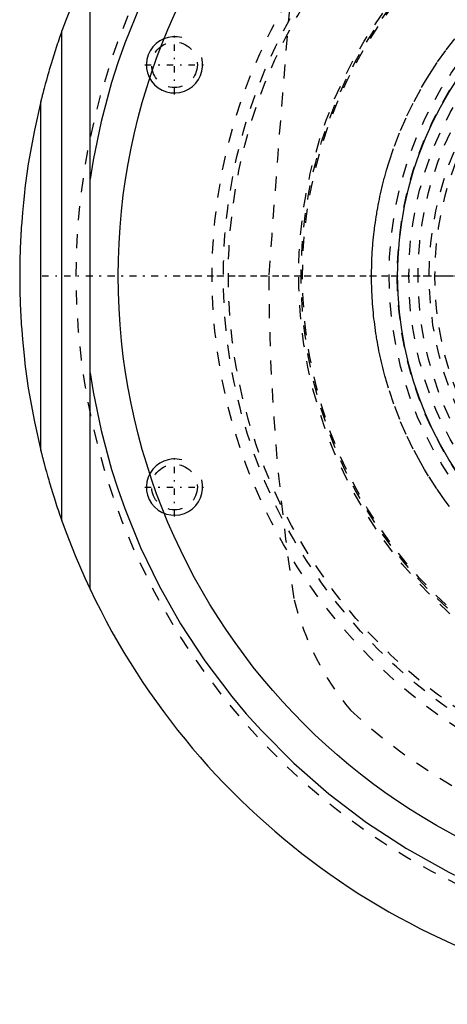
# Model space of a CAD drawing. Extents: x -602 to 174, y -90 to 90.
# Tile 1 of 14: x -602 to -572, y -52 to 18. Entities that reach past the tile are written whole.
import ezdxf

# ---------------------------------------------------------------- set-up
doc = ezdxf.new("R2010")
doc.units = 0
doc.linetypes.add('CENTER', pattern=[1.5, 0.45, -0.5, 0.05, -0.5])
doc.linetypes.add('DASHED', pattern=[2, 1, -1])
for name, color, linetype in [('AM_0', 7, 'CONTINUOUS'), ('AM_10', 7, 'CONTINUOUS'), ('AM_3', 7, 'DASHED'), ('AM_7', 7, 'CENTER')]:
    doc.layers.add(name, color=color, linetype=linetype)

msp = doc.modelspace()

# ---------------------------------------------------------------- linework, layer by layer
at = {"layer": 'AM_0', "color": 7, "linetype": 'CONTINUOUS'}
for p, q in [((-597, -22.249), (-597, 22.249)), ((-599, -17.407), (-599, 17.407)), ((-600.5, -12.4), (-600.5, 12.4))]:
    msp.add_line(p, q, dxfattribs=at)
for points in [[(-559.538, 46.532, 0), (-561.427, 46.105, 0), (-565.02, 45.063, 0), (-568.355, 43.81, 0), (-569.955, 43.105, 0), (-571.518, 42.347, 0), (-574.525, 40.679, 0), (-577.367, 38.824, 0), (-580.036, 36.798, 0), (-582.523, 34.619, 0), (-584.824, 32.304, 0), (-585.903, 31.1, 0), (-586.933, 29.869, 0), (-588.847, 27.334, 0), (-590.565, 24.714, 0), (-592.084, 22.027, 0), (-593.406, 19.291, 0), (-594.533, 16.524, 0), (-595.025, 15.134, 0), (-595.468, 13.744, 0), (-596.216, 10.971, 0), (-596.782, 8.227, 0), (-597, 6.874, 0)], [(-597, 22.249, 0), (-597.367, 21.456, 0), (-598.061, 19.853, 0), (-598.701, 18.227, 0), (-599, 17.407, 0)], [(-599, 17.407, 0), (-599.056, 17.248, 0), (-599.167, 16.93, 0), (-599.275, 16.614, 0), (-599.327, 16.457, 0), (-599.379, 16.3, 0), (-599.481, 15.989, 0), (-599.58, 15.68, 0), (-599.675, 15.376, 0), (-599.767, 15.076, 0), (-599.855, 14.781, 0), (-599.898, 14.635, 0), (-599.94, 14.492, 0), (-600.021, 14.208, 0), (-600.103, 13.917, 0), (-600.184, 13.622, 0), (-600.262, 13.333, 0), (-600.304, 13.171, 0), (-600.316, 13.125, 0), (-600.328, 13.081, 0), (-600.334, 13.059, 0), (-600.339, 13.037, 0), (-600.35, 12.994, 0), (-600.361, 12.952, 0), (-600.367, 12.931, 0), (-600.372, 12.91, 0), (-600.382, 12.87, 0), (-600.392, 12.83, 0), (-600.397, 12.811, 0), (-600.402, 12.792, 0), (-600.412, 12.754, 0), (-600.421, 12.718, 0), (-600.43, 12.683, 0), (-600.438, 12.648, 0), (-600.447, 12.614, 0), (-600.451, 12.597, 0), (-600.455, 12.581, 0), (-600.463, 12.549, 0), (-600.47, 12.52, 0), (-600.477, 12.493, 0), (-600.483, 12.469, 0), (-600.488, 12.447, 0), (-600.491, 12.438, 0), (-600.493, 12.429, 0), (-600.496, 12.415, 0), (-600.498, 12.408, 0), (-600.498, 12.406, 0), (-600.499, 12.404, 0), (-600.499, 12.404, 0), (-600.499, 12.403, 0), (-600.5, 12.402, 0), (-600.5, 12.4, 0), (-600.5, 12.4, 0)], [(-600.5, 12.4, 0), (-600.957, 10.364, 0), (-601.386, 7.968, 0), (-601.488, 7.279, 0), (-601.581, 6.59, 0), (-601.624, 6.245, 0), (-601.664, 5.9, 0), (-601.739, 5.208, 0), (-601.804, 4.515, 0), (-601.859, 3.822, 0), (-601.888, 3.417, 0), (-601.895, 3.302, 0), (-601.902, 3.186, 0), (-601.906, 3.128, 0), (-601.909, 3.07, 0), (-601.916, 2.955, 0), (-601.922, 2.839, 0), (-601.929, 2.723, 0), (-601.935, 2.607, 0), (-601.94, 2.491, 0), (-601.943, 2.434, 0), (-601.946, 2.376, 0), (-601.951, 2.26, 0), (-601.956, 2.144, 0), (-601.958, 2.086, 0), (-601.96, 2.028, 0), (-601.965, 1.912, 0), (-601.969, 1.797, 0), (-601.971, 1.739, 0), (-601.973, 1.681, 0), (-601.976, 1.565, 0), (-601.98, 1.449, 0), (-601.983, 1.333, 0), (-601.986, 1.217, 0), (-601.988, 1.101, 0), (-601.99, 1.043, 0), (-601.991, 0.985, 0), (-601.993, 0.869, 0), (-601.995, 0.754, 0), (-601.996, 0.638, 0), (-601.997, 0.57, 0), (-601.997, 0.551, 0), (-601.997, 0.531, 0), (-601.997, 0.522, 0), (-601.997, 0.512, 0), (-601.998, 0.493, 0), (-601.998, 0.473, 0), (-601.998, 0.454, 0), (-601.998, 0.435, 0), (-601.998, 0.415, 0), (-601.998, 0.406, 0), (-601.998, 0.396, 0), (-601.999, 0.377, 0), (-601.999, 0.357, 0), (-601.999, 0.348, 0), (-601.999, 0.338, 0), (-601.999, 0.319, 0), (-601.999, 0.299, 0), (-601.999, 0.29, 0), (-601.999, 0.28, 0), (-601.999, 0.261, 0), (-601.999, 0.242, 0), (-602, 0.222, 0), (-602, 0.203, 0), (-602, 0.184, 0), (-602, 0.174, 0), (-602, 0.164, 0), (-602, 0.145, 0), (-602, 0.126, 0), (-602, 0.106, 0), (-602, 0.087, 0), (-602, 0.068, 0), (-602, 0.058, 0), (-602, 0.048, 0), (-602, 0.029, 0), (-602, 0.01, 0), (-602, 0, 0)], [(-602, 0, 0), (-602, -0.01, 0), (-602, -0.029, 0), (-602, -0.048, 0), (-602, -0.058, 0), (-602, -0.068, 0), (-602, -0.087, 0), (-602, -0.106, 0), (-602, -0.126, 0), (-602, -0.145, 0), (-602, -0.164, 0), (-602, -0.174, 0), (-602, -0.184, 0), (-602, -0.203, 0), (-602, -0.222, 0), (-601.999, -0.242, 0), (-601.999, -0.261, 0), (-601.999, -0.28, 0), (-601.999, -0.29, 0), (-601.999, -0.299, 0), (-601.999, -0.319, 0), (-601.999, -0.338, 0), (-601.999, -0.348, 0), (-601.999, -0.357, 0), (-601.999, -0.377, 0), (-601.998, -0.396, 0), (-601.998, -0.406, 0), (-601.998, -0.415, 0), (-601.998, -0.435, 0), (-601.998, -0.454, 0), (-601.998, -0.473, 0), (-601.998, -0.493, 0), (-601.997, -0.512, 0), (-601.997, -0.522, 0), (-601.997, -0.531, 0), (-601.997, -0.551, 0), (-601.997, -0.57, 0), (-601.997, -0.589, 0), (-601.996, -0.609, 0), (-601.996, -0.628, 0), (-601.996, -0.638, 0), (-601.996, -0.647, 0), (-601.996, -0.667, 0), (-601.995, -0.686, 0), (-601.995, -0.754, 0), (-601.993, -0.869, 0), (-601.991, -0.985, 0), (-601.99, -1.043, 0), (-601.988, -1.101, 0), (-601.986, -1.217, 0), (-601.983, -1.333, 0), (-601.98, -1.449, 0), (-601.976, -1.565, 0), (-601.973, -1.681, 0), (-601.971, -1.739, 0), (-601.969, -1.797, 0), (-601.965, -1.912, 0), (-601.96, -2.028, 0), (-601.958, -2.086, 0), (-601.956, -2.144, 0), (-601.951, -2.26, 0), (-601.946, -2.376, 0), (-601.943, -2.434, 0), (-601.94, -2.491, 0), (-601.935, -2.607, 0), (-601.929, -2.723, 0), (-601.922, -2.839, 0), (-601.916, -2.955, 0), (-601.909, -3.07, 0), (-601.906, -3.128, 0), (-601.902, -3.186, 0), (-601.895, -3.302, 0), (-601.888, -3.417, 0), (-601.859, -3.822, 0), (-601.804, -4.515, 0), (-601.739, -5.208, 0), (-601.664, -5.9, 0), (-601.624, -6.245, 0), (-601.581, -6.59, 0), (-601.488, -7.279, 0), (-601.386, -7.968, 0), (-600.957, -10.364, 0), (-600.5, -12.4, 0)], [(-597, -6.874, 0), (-596.782, -8.227, 0), (-596.216, -10.971, 0), (-595.468, -13.744, 0), (-595.025, -15.134, 0), (-594.533, -16.524, 0), (-593.406, -19.291, 0), (-592.084, -22.027, 0), (-590.565, -24.714, 0), (-588.847, -27.334, 0), (-586.933, -29.869, 0), (-585.903, -31.1, 0), (-584.824, -32.304, 0), (-582.523, -34.619, 0), (-580.036, -36.798, 0), (-577.367, -38.824, 0), (-574.525, -40.679, 0), (-571.518, -42.347, 0), (-569.955, -43.105, 0), (-568.355, -43.81, 0), (-565.02, -45.063, 0), (-561.427, -46.105, 0), (-559.538, -46.532, 0)], [(-600.5, -12.4, 0), (-600.5, -12.4, 0), (-600.5, -12.402, 0), (-600.499, -12.403, 0), (-600.499, -12.404, 0), (-600.499, -12.404, 0), (-600.498, -12.406, 0), (-600.498, -12.408, 0), (-600.496, -12.415, 0), (-600.493, -12.429, 0), (-600.491, -12.438, 0), (-600.488, -12.447, 0), (-600.483, -12.469, 0), (-600.477, -12.493, 0), (-600.47, -12.52, 0), (-600.463, -12.549, 0), (-600.455, -12.581, 0), (-600.451, -12.597, 0), (-600.447, -12.614, 0), (-600.438, -12.648, 0), (-600.43, -12.683, 0), (-600.421, -12.718, 0), (-600.412, -12.754, 0), (-600.402, -12.792, 0), (-600.397, -12.811, 0), (-600.392, -12.83, 0), (-600.382, -12.87, 0), (-600.372, -12.91, 0), (-600.367, -12.931, 0), (-600.361, -12.952, 0), (-600.35, -12.994, 0), (-600.339, -13.037, 0), (-600.334, -13.059, 0), (-600.328, -13.081, 0), (-600.316, -13.125, 0), (-600.304, -13.171, 0), (-600.262, -13.333, 0), (-600.184, -13.622, 0), (-600.103, -13.917, 0), (-600.021, -14.208, 0), (-599.94, -14.492, 0), (-599.898, -14.635, 0), (-599.855, -14.781, 0), (-599.767, -15.076, 0), (-599.675, -15.376, 0), (-599.58, -15.68, 0), (-599.481, -15.989, 0), (-599.379, -16.3, 0), (-599.327, -16.457, 0), (-599.275, -16.614, 0), (-599.167, -16.93, 0), (-599.056, -17.248, 0), (-599, -17.407, 0)], [(-599, -17.407, 0), (-598.701, -18.227, 0), (-598.061, -19.853, 0), (-597.367, -21.456, 0), (-597, -22.249, 0)]]:
    msp.add_polyline3d(points, dxfattribs=at)
for radius in [45, 25.15]:
    msp.add_circle((-550, 0), radius, dxfattribs=at)
msp.add_arc((-550, 0), 52, 205.33168, 264.3162, dxfattribs=at)
at = {"layer": 'AM_10', "color": 7, "linetype": 'CONTINUOUS'}
for centre in [(-591, 15), (-591, -15)]:
    msp.add_arc(centre, 2, 75, 15, dxfattribs=at)
at = {"layer": 'AM_3', "color": 6, "linetype": 'DASHED'}
msp.add_polyline3d([(-571.461, -16.384, 0), (-571.768, -15.974, 0), (-572.37, -15.119, 0), (-572.952, -14.22, 0), (-573.234, -13.755, 0), (-573.509, -13.278, 0), (-574.038, -12.295, 0), (-574.535, -11.271, 0), (-574.996, -10.209, 0), (-575.417, -9.11, 0), (-575.795, -7.977, 0), (-575.967, -7.398, 0), (-575.994, -7.301, 0), (-576.048, -7.105, 0), (-576.101, -6.909, 0), (-576.127, -6.811, 0), (-576.152, -6.712, 0), (-576.202, -6.514, 0), (-576.251, -6.316, 0), (-576.298, -6.116, 0), (-576.344, -5.916, 0), (-576.388, -5.715, 0), (-576.41, -5.615, 0), (-576.431, -5.514, 0), (-576.473, -5.311, 0), (-576.512, -5.108, 0), (-576.551, -4.904, 0), (-576.588, -4.699, 0), (-576.623, -4.494, 0), (-576.641, -4.391, 0), (-576.657, -4.287, 0), (-576.69, -4.081, 0), (-576.721, -3.873, 0), (-576.75, -3.665, 0), (-576.778, -3.456, 0), (-576.804, -3.247, 0), (-576.817, -3.142, 0), (-576.829, -3.037, 0), (-576.852, -2.826, 0), (-576.873, -2.615, 0), (-576.893, -2.403, 0), (-576.911, -2.191, 0), (-576.927, -1.978, 0), (-576.935, -1.871, 0), (-576.942, -1.765, 0), (-576.955, -1.551, 0), (-576.967, -1.336, 0), (-576.977, -1.121, 0), (-576.985, -0.906, 0), (-576.991, -0.69, 0), (-576.994, -0.582, 0), (-576.996, -0.474, 0), (-576.999, -0.258, 0), (-577, -0.041, 0), (-577, 0.068, 0), (-576.999, 0.176, 0), (-576.997, 0.393, 0), (-576.993, 0.609, 0), (-576.99, 0.717, 0), (-576.987, 0.825, 0), (-576.98, 1.041, 0), (-576.971, 1.256, 0), (-576.96, 1.47, 0), (-576.947, 1.684, 0), (-576.933, 1.898, 0), (-576.925, 2.005, 0), (-576.917, 2.111, 0), (-576.9, 2.323, 0), (-576.881, 2.535, 0), (-576.86, 2.747, 0), (-576.838, 2.958, 0), (-576.814, 3.168, 0), (-576.801, 3.273, 0), (-576.788, 3.378, 0), (-576.761, 3.587, 0), (-576.732, 3.795, 0), (-576.702, 4.003, 0), (-576.67, 4.21, 0), (-576.636, 4.416, 0), (-576.619, 4.519, 0), (-576.601, 4.622, 0), (-576.565, 4.827, 0), (-576.527, 5.031, 0), (-576.488, 5.235, 0), (-576.447, 5.438, 0), (-576.404, 5.64, 0), (-576.383, 5.74, 0), (-576.361, 5.841, 0), (-576.315, 6.041, 0), (-576.269, 6.241, 0), (-576.221, 6.44, 0), (-576.171, 6.638, 0), (-576.12, 6.835, 0), (-576.095, 6.934, 0), (-576.068, 7.032, 0), (-576.015, 7.227, 0), (-575.96, 7.422, 0), (-575.932, 7.519, 0), (-575.757, 8.097, 0), (-575.375, 9.227, 0), (-574.949, 10.321, 0), (-574.485, 11.379, 0), (-573.985, 12.399, 0), (-573.452, 13.378, 0), (-573.176, 13.853, 0), (-572.892, 14.316, 0), (-572.308, 15.21, 0), (-571.704, 16.06, 0), (-571.086, 16.864, 0)], dxfattribs=at)
for centre, radius in [((-550, 0), 38.325), ((-550, 0), 37.525), ((-550, 0), 37.175), ((-550, 0), 32.175), ((-550, 0), 32), ((-550, 0), 31.9), ((-550, 0), 25.75), ((-550, 0), 25.175), ((-550, 0), 24.35), ((-550, 0), 23.7), ((-550, 0), 22.9), ((-550, 0), 22.5), ((-591, 15), 1.621), ((-591, -15), 1.621)]:
    msp.add_circle(centre, radius, dxfattribs=at)
for centre, radius, start, end in [((-550, 0), 48, 64.25648, 295.74352), ((924.944, -106.544), 1513, 175.088274, 175.961933), ((-433.3, 0.247), 151, 180.0937, 188.85609), ((-563.118, -18.068), 20, 194.27516, 219.72482), ((-550, 0), 42, 227.26789, 259.99061)]:
    msp.add_arc(centre, radius, start, end, dxfattribs=at)
at = {"layer": 'AM_7', "color": 4, "linetype": 'CENTER'}
for p, q in [((-591, 12.9), (-591, 17.1)), ((-593.1, 15), (-588.9, 15)), ((-600.4, 0), (-499.6, 0)), ((-597.25, 0), (-502.75, 0)), ((-590.241, 0), (-509.759, 0)), ((-574.885, 0), (-525.115, 0)), ((-572.05, 0), (-527.95, 0)), ((-591, -17.1), (-591, -12.9)), ((-593.1, -15), (-588.9, -15))]:
    msp.add_line(p, q, dxfattribs=at)

doc.saveas('drawing.dxf')
